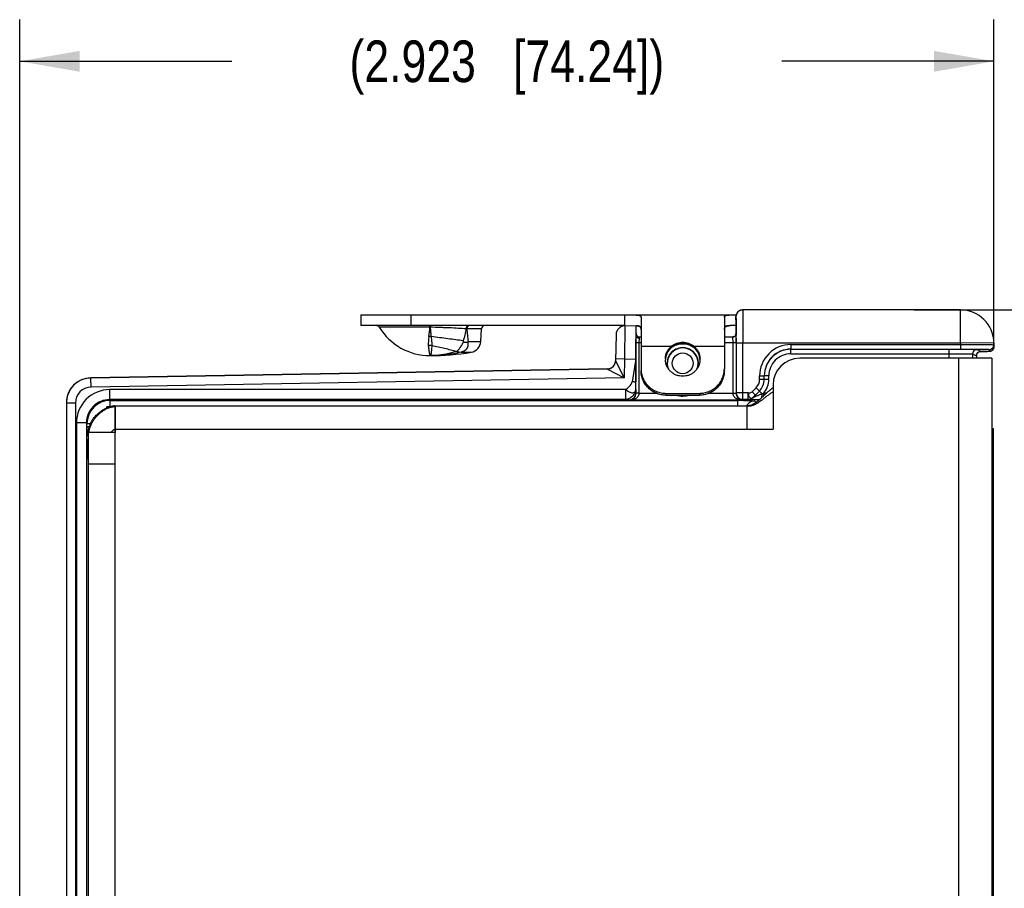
# Model space of a CAD drawing. Header units: inches. Extents: x 0 to 22, y 0 to 17.
# Tile 4 of 33: x 7.2 to 10.1, y 7.9 to 10.5. Entities that reach past the tile are written whole.
import ezdxf

# ---------------------------------------------------------------- set-up
doc = ezdxf.new("R2010")
doc.units = ezdxf.units.IN
doc.header["$LTSCALE"] = 1.21
doc.header["$MEASUREMENT"] = 0
doc.layers.get('0').update_dxf_attribs({"linetype": 'CONTINUOUS'})
for name, color, linetype in [('02___PRT_ALL_AXES', 7, 'CONTINUOUS'), ('03___PRT_ALL_CURVES', 7, 'CONTINUOUS'), ('COSMETIC', 7, 'CONTINUOUS'), ('DIMENSIONS', 7, 'CONTINUOUS'), ('FEATURES', 7, 'CONTINUOUS')]:
    doc.layers.add(name, color=color, linetype=linetype)
doc.styles.get("Standard").update_dxf_attribs({"font": 'txt', "width": 0.8})
doc.dimstyles.new('DIMSTYLE_1', dxfattribs={"dimtxt": 0.125, "dimasz": 0.18, "dimexe": 0.125, "dimexo": 0.0625, "dimgap": 0.0625, "dimtad": 0, "dimtih": 1, "dimtoh": 1, "dimdec": 3, "dimzin": 4, "dimdsep": 46, "dimtxsty": 'STANDARD', "dimblk": '_FILLED', "dimblk1": '_FILLED', "dimblk2": '_FILLED', "dimcen": 0.09, "dimadec": 0, "dimazin": 0, "dimtp": 0.001, "dimtm": 0.001, "dimtfac": 1, "dimtdec": 3, "dimtofl": 0, "dimtmove": 0, "dimatfit": 3, "dimldrblk": '_FILLED', "dimfxl": 1, "dimtolj": 1, "dimtzin": 4, "dimarcsym": 0})

# ---------------------------------------------------------------- blocks, each defined once
blk = doc.blocks.new('_FILLED')
at = {"color": 0, "linetype": 'BYBLOCK'}
blk.add_solid([(0, 0), (-1, 0.174), (-1, -0.174)], dxfattribs=at)
blk = doc.blocks.new('*D11')
at = {"layer": 'DIMENSIONS', "color": 2, "linetype": 'CONTINUOUS'}
for p, q in [((9.8753, 9.6574), (11.7383, 9.6574)), ((11.6133, 9.6574), (11.6133, 8.0479)), ((11.6133, 6.1884), (11.6133, 7.7979)), ((9.8753, 6.1884), (11.7383, 6.1884))]:
    blk.add_line(p, q, dxfattribs=at)
at = {"layer": 'DIMENSIONS', "color": 2, "linetype": 'CONTINUOUS', "xscale": 0.18, "yscale": 0.18, "zscale": 0.18}
for p, rotation in [((11.6133, 9.6574), 90), ((11.6133, 6.1884), 269.9999078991)]:
    blk.add_blockref('_FILLED', p, dxfattribs=dict(at, rotation=rotation))
at = {"layer": 'DIMENSIONS', "color": 2, "linetype": 'CONTINUOUS', "insert": (11.6133, 7.9854), "char_height": 0.125, "width": 1.525, "attachment_point": 2, "line_spacing_factor": 0.9}
blk.add_mtext('(3.469{\\Ftxt.shx;\\W1.000000;\\H0.125000; }[88.11])', dxfattribs=at)
blk = doc.blocks.new('*D14')
at = {"layer": 'DIMENSIONS', "color": 2, "linetype": 'CONTINUOUS'}
for p, q in [((7.1923, 7.5357), (7.1923, 10.529)), ((10.1152, 9.5439), (10.1152, 10.529)), ((7.1923, 10.404), (7.8287, 10.404)), ((10.1152, 10.404), (9.4787, 10.404))]:
    blk.add_line(p, q, dxfattribs=at)
at = {"layer": 'DIMENSIONS', "color": 2, "linetype": 'CONTINUOUS', "xscale": 0.18, "yscale": 0.18, "zscale": 0.18, "rotation": 180}
blk.add_blockref('_FILLED', (7.1923, 10.404), dxfattribs=at)
at = {"layer": 'DIMENSIONS', "color": 2, "linetype": 'CONTINUOUS', "xscale": 0.18, "yscale": 0.18, "zscale": 0.18}
blk.add_blockref('_FILLED', (10.1152, 10.404), dxfattribs=at)
at = {"layer": 'DIMENSIONS', "color": 2, "linetype": 'CONTINUOUS', "insert": (8.6537, 10.4665), "char_height": 0.125, "width": 1.525, "attachment_point": 2, "line_spacing_factor": 0.9}
blk.add_mtext('(2.923{\\Ftxt.shx;\\W1.000000;\\H0.125000; }[74.24])', dxfattribs=at)

msp = doc.modelspace()

# ---------------------------------------------------------------- linework, layer by layer
at = {"color": 7, "linetype": 'CONTINUOUS'}
for p, q in [((9.3412, 9.6274), (9.3412, 9.6374)), ((9.3412, 9.6374), (9.3415, 9.6275)), ((10.015, 9.6574), (9.3612, 9.6574)), ((10.015, 9.5574), (10.015, 9.6574)), ((8.423, 9.6056), (8.2711, 9.6056)), ((8.423, 9.6104), (8.423, 9.6098)), ((8.4236, 9.6056), (8.423, 9.6056)), ((8.4235, 9.6104), (8.4236, 9.6056)), ((8.5778, 9.6009), (8.5336, 9.6009)), ((9.0079, 9.6098), (9.0071, 9.5098)), ((9.0079, 9.6098), (9.0413, 9.6104)), ((9.0413, 9.5804), (9.0413, 9.6104)), ((9.3412, 9.6274), (9.3412, 9.6274)), ((9.3415, 9.6275), (9.3418, 9.5859)), ((8.9814, 9.5833), (8.98, 9.5047)), ((9.0412, 9.5594), (9.0413, 9.5803)), ((9.0512, 9.5594), (9.0513, 9.5726)), ((9.0513, 9.5726), (9.0513, 9.5764)), ((9.0513, 9.5764), (9.0563, 9.5764)), ((9.3063, 9.5764), (9.3316, 9.5764)), ((9.3312, 9.576), (9.3314, 9.5594)), ((9.3366, 9.5778), (9.3349, 9.5772)), ((9.3412, 9.5858), (9.3412, 9.5857)), ((9.3412, 9.5857), (9.3414, 9.5594)), ((9.3418, 9.5859), (9.3419, 9.5816)), ((8.5378, 9.5633), (8.5758, 9.5633)), ((9.0412, 9.4076), (9.0412, 9.5594)), ((9.0412, 9.5594), (9.0563, 9.5594)), ((9.0512, 9.4076), (9.0512, 9.5594)), ((9.3063, 9.5594), (9.3414, 9.5594)), ((9.3314, 9.5594), (9.3314, 9.4076)), ((9.3414, 9.5594), (9.3414, 9.4076)), ((9.3419, 9.5574), (9.3419, 9.4087)), ((10.015, 9.5574), (9.3419, 9.5574)), ((9.3619, 9.3887), (9.3619, 9.5574)), ((9.5059, 9.5536), (9.5059, 9.5398)), ((9.5059, 9.5536), (10.0151, 9.5536)), ((10.115, 9.5591), (10.015, 9.5574)), ((10.015, 9.5574), (10.0151, 9.5536)), ((10.0151, 9.5536), (10.0151, 9.5398)), ((10.1151, 9.5531), (10.114, 9.5476)), ((10.115, 9.5591), (10.1152, 9.547)), ((8.4235, 9.5204), (8.4233, 9.5204)), ((8.4235, 9.5204), (8.4233, 9.5204)), ((8.5036, 9.5328), (8.5163, 9.5307)), ((8.5163, 9.5307), (8.5163, 9.5306)), ((8.5163, 9.5306), (8.5466, 9.5306)), ((9.142, 9.5391), (9.142, 9.5392)), ((9.2206, 9.5391), (9.2205, 9.5392)), ((9.5059, 9.5398), (10.0151, 9.5398)), ((9.506, 9.526), (9.506, 9.5398)), ((9.506, 9.526), (9.9809, 9.526)), ((9.9809, 9.5124), (9.9809, 9.5398)), ((10.0151, 9.5398), (10.0232, 9.5398)), ((10.0152, 9.5397), (10.0268, 9.5396)), ((10.0509, 9.5253), (10.0509, 9.5124)), ((10.0509, 9.5253), (10.0626, 9.5194)), ((10.0626, 9.5194), (10.0626, 9.5124)), ((10.0626, 9.5194), (10.0626, 9.5194)), ((10.0646, 9.539), (10.0763, 9.5332)), ((10.0718, 9.5324), (10.0839, 9.5325)), ((10.0748, 9.5324), (10.072, 9.5324)), ((10.0763, 9.5332), (10.0745, 9.533)), ((10.0762, 9.5324), (10.0748, 9.5324)), ((10.0839, 9.5325), (10.0913, 9.5326)), ((10.0913, 9.5326), (10.0951, 9.5327)), ((10.1013, 9.5391), (10.1014, 9.533)), ((8.98, 9.5048), (9.0061, 9.4541)), ((9.0071, 9.5098), (8.9801, 9.5103)), ((9.0071, 9.5098), (9.0061, 9.4541)), ((9.0071, 9.5098), (9.0405, 9.5104)), ((9.0405, 9.5104), (9.0293, 9.4419)), ((9.0405, 9.5104), (9.0406, 9.4419)), ((8.9555, 9.4807), (7.406, 9.4537)), ((8.9555, 9.4802), (7.406, 9.4531)), ((7.4064, 9.4261), (7.406, 9.4531)), ((9.0061, 9.4541), (7.4064, 9.4261)), ((8.9555, 9.4802), (9.0061, 9.4541)), ((9.4121, 9.4493), (9.4121, 9.4598)), ((9.4121, 9.4598), (9.4259, 9.4598)), ((9.4259, 9.4493), (9.4259, 9.4598)), ((9.4259, 9.4598), (9.426, 9.4598)), ((9.426, 9.4492), (9.426, 9.4598)), ((9.4398, 9.4598), (9.426, 9.4598)), ((9.4398, 9.4492), (9.4398, 9.4598)), ((9.0407, 9.4185), (9.0406, 9.4419)), ((9.3896, 9.4117), (9.4015, 9.4237)), ((9.4015, 9.4237), (9.4113, 9.4139)), ((9.4121, 9.4493), (9.4259, 9.4493)), ((9.4259, 9.4493), (9.426, 9.4492)), ((9.4398, 9.4492), (9.426, 9.4492)), ((7.4625, 9.3885), (7.4625, 9.4185)), ((9.0107, 9.4185), (7.4625, 9.4185)), ((9.0107, 9.3885), (9.0107, 9.4185)), ((9.0407, 9.4185), (9.0409, 9.4081)), ((9.0412, 9.4076), (9.0409, 9.4081)), ((9.0411, 9.4061), (9.0412, 9.4076)), ((9.0512, 9.4076), (9.0412, 9.4076)), ((9.0512, 9.4071), (9.0412, 9.4074)), ((9.1035, 9.4071), (9.0512, 9.4071)), ((9.3314, 9.4071), (9.2591, 9.4071)), ((9.3314, 9.4076), (9.3414, 9.4076)), ((9.3314, 9.4071), (9.3414, 9.4073)), ((9.3419, 9.4087), (9.3414, 9.4076)), ((9.3414, 9.4076), (9.3414, 9.4061)), ((9.3419, 9.4085), (9.3419, 9.4087)), ((9.3779, 9.4087), (9.3419, 9.4087)), ((9.3779, 9.3887), (9.3779, 9.4087)), ((9.3896, 9.4117), (9.3993, 9.402)), ((9.392, 9.3945), (9.4114, 9.4139)), ((9.392, 9.3945), (9.3993, 9.402)), ((9.392, 9.3945), (9.392, 9.3945)), ((9.3993, 9.402), (9.4113, 9.4139)), ((9.4113, 9.4139), (9.4114, 9.4139)), ((9.4195, 9.4057), (9.4114, 9.4139)), ((9.4248, 9.4003), (9.4248, 9.4081)), ((9.4333, 9.4081), (9.4248, 9.4081)), ((7.3323, 9.3781), (7.3323, 6.4677)), ((7.3593, 9.3781), (7.3323, 9.3781)), ((7.3593, 9.3781), (7.3593, 6.4677)), ((7.4533, 9.3645), (7.4533, 9.3669)), ((7.4625, 9.3885), (7.4639, 9.3857)), ((9.0107, 9.3885), (7.4625, 9.3885)), ((7.4639, 9.3673), (7.4639, 9.3857)), ((7.4639, 9.3857), (9.3467, 9.3857)), ((9.0107, 9.3885), (9.0209, 9.3881)), ((9.0214, 9.3871), (9.0209, 9.3881)), ((9.3611, 9.3871), (9.0214, 9.3871)), ((9.3467, 9.3694), (9.3467, 9.3857)), ((9.3619, 9.3887), (9.3582, 9.389)), ((9.3619, 9.3887), (9.3611, 9.3871)), ((9.3779, 9.3887), (9.3619, 9.3887)), ((9.3779, 9.3886), (9.3779, 9.3887)), ((9.3967, 9.3848), (9.4016, 9.3799)), ((7.3625, 9.3185), (7.3625, 6.5273)), ((7.3925, 9.3185), (7.3625, 9.3185)), ((7.3925, 9.3185), (7.3925, 6.5273)), ((7.3925, 9.3185), (7.3939, 9.3157)), ((7.3939, 9.307), (7.3939, 9.3157)), ((7.405, 9.3157), (7.3939, 9.3157)), ((7.4015, 9.307), (7.3939, 9.307)), ((10.1133, 9.3004), (10.1083, 9.3004)), ((10.1133, 6.5444), (10.1133, 9.3004)), ((7.3944, 9.257), (7.396, 9.2538)), ((7.396, 9.2538), (7.396, 9.2491)), ((7.396, 9.2538), (7.3983, 9.2538)), ((7.396, 9.2491), (7.3983, 9.2491)), ((7.3963, 9.2091), (7.396, 9.2305)), ((7.3963, 9.2091), (7.3983, 9.2051))]:
    msp.add_line(p, q, dxfattribs=at)
at = {"color": 3, "linetype": 'CONTINUOUS'}
for p, q in [((10.1083, 9.5124), (9.5323, 9.5124)), ((10.0083, 9.5124), (10.0083, 6.3334)), ((10.1083, 9.5124), (10.1083, 6.3334)), ((9.4523, 9.4324), (9.4523, 9.2994)), ((7.4781, 9.3694), (7.4743, 9.3692)), ((7.4781, 9.3694), (9.3733, 9.3694)), ((7.4783, 6.4764), (7.4783, 9.3694)), ((9.3733, 9.3694), (9.3733, 9.2994)), ((7.3983, 6.5564), (7.3983, 9.2894)), ((7.4783, 9.2894), (7.3983, 9.2894)), ((7.4783, 9.2994), (9.4523, 9.2994)), ((7.4783, 9.1944), (7.3983, 9.1944))]:
    msp.add_line(p, q, dxfattribs=at)
at = {"color": 7, "linetype": 'CONTINUOUS'}
for points in [[(9.3427, 9.6451), (9.3422, 9.6437), (9.3418, 9.6424), (9.3415, 9.641), (9.3413, 9.6397), (9.3412, 9.6385), (9.3412, 9.6374), (9.3412, 9.6363), (9.3412, 9.5857)], [(9.3612, 9.6574), (9.3593, 9.6573), (9.3574, 9.657), (9.3556, 9.6566), (9.3539, 9.656), (9.3523, 9.6553), (9.3508, 9.6545), (9.3494, 9.6536), (9.3481, 9.6525), (9.3469, 9.6514), (9.3459, 9.6503), (9.3449, 9.649), (9.3441, 9.6478), (9.3433, 9.6464), (9.3427, 9.6451)], [(9.3412, 9.5858), (9.3409, 9.5836), (9.3394, 9.5804), (9.3365, 9.5778), (9.3331, 9.5765), (9.3316, 9.5764)], [(9.3394, 9.5804), (9.3393, 9.5803), (9.3366, 9.5778)], [(9.142, 9.5391), (9.1489, 9.5455), (9.1595, 9.5518), (9.1715, 9.5554), (9.1813, 9.5563)], [(9.1813, 9.5563), (9.1913, 9.5554), (9.2033, 9.5517), (9.2139, 9.5454), (9.2206, 9.5391)], [(10.1088, 9.5351), (10.1114, 9.5373), (10.1136, 9.5404), (10.115, 9.5442), (10.1152, 9.547)], [(10.0626, 9.5194), (10.0626, 9.5208), (10.0634, 9.5242), (10.065, 9.5272), (10.067, 9.5296), (10.0694, 9.5313), (10.0718, 9.5324)], [(10.0718, 9.5324), (10.0736, 9.5329), (10.0746, 9.533), (10.0747, 9.5331)], [(10.104, 9.5332), (10.1062, 9.5338), (10.1088, 9.5351)]]:
    msp.add_lwpolyline(points, dxfattribs=at)
at = {"color": 3, "linetype": 'CONTINUOUS'}
msp.add_lwpolyline([(7.4743, 9.3692), (7.4624, 9.367), (7.455, 9.3645)], dxfattribs=at)
at = {"color": 7, "linetype": 'CONTINUOUS'}
msp.add_circle((9.1813, 9.4974), 0.0312, dxfattribs=at)
for centre, radius, start, end in [((9.3613, 9.6374), 0.0201, 161.9995, 179.9428), ((9.3613, 9.6373), 0.0201, 143.9575, 161.891), ((9.3613, 9.6373), 0.0201, 126.0373, 143.8463), ((9.3612, 9.6373), 0.0201, 107.7556, 125.9236), ((9.3612, 9.6373), 0.0201, 90.0538, 107.6481), ((10.015, 9.5574), 0.1, 1, 90), ((8.2626, 9.6004), 0.01, 31.4985, 90), ((8.036, 9.6319), 0.3878, 352.0387, 356.1115), ((7.2341, 9.6049), 1.1889, 0.0363, 0.2388), ((8.5102, 8.849), 0.7523, 88.2178, 88.3785), ((8.5878, 9.6004), 0.01, 90, 177), ((9.0084, 9.5828), 0.027, 90.9999, 178.9983), ((8.4136, 9.5044), 0.0741, 79.9641, 84.9601), ((9.0513, 9.5864), 0.01, 180, 270), ((9.3311, 9.5861), 0.0101, 270.169, 279.981), ((9.3315, 9.5858), 0.00966, 322.8502, 325.7716), ((9.3315, 9.5857), 0.00963, 325.8098, 336.9145), ((0.667, 9.5578), 8.6749, 359.99753, 0.15769), ((8.4182, 9.4915), 0.0595, 80.0972, 90.0059), ((8.2065, 9.3), 0.4121, 39.6565, 39.9526), ((8.4756, 9.6151), 0.0809, 318.9998, 320.2339), ((9.1813, 9.4974), 0.047, 345.2935, 194.7065), ((9.1813, 9.4974), 0.0462, 338.0317, 201.9666), ((9.1789, 9.5067), 0.0492, 130.7264, 138.5618), ((9.1791, 9.5064), 0.0495, 127.54, 130.7304), ((9.1835, 9.5064), 0.0495, 47.8262, 52.3022), ((9.1838, 9.5068), 0.049, 41.4238, 47.8376), ((9.5059, 9.4598), 0.0938, 89.9948, 179.9981), ((10.1013, 9.5529), 0.0138, 270.0054, 337.3547), ((10.1013, 9.5468), 0.0139, 315.9552, 335.8572), ((10.1015, 9.5467), 0.0137, 335.9462, 342.0935), ((8.4232, 9.7724), 0.252, 270.0789, 274.2022), ((8.5126, 9.7211), 0.1886, 266.8892, 267.2613), ((9.1801, 9.5055), 0.0508, 138.5174, 175.4388), ((9.1824, 9.5055), 0.0509, 4.5711, 41.4723), ((9.5059, 9.4598), 0.08, 89.9915, 179.9991), ((9.506, 9.4598), 0.08, 89.9983, 179.9971), ((9.506, 9.4598), 0.0662, 89.9953, 179.9978), ((10.0646, 9.5253), 0.0138, 90.014, 179.993), ((10.0762, 9.5195), 0.0136, 155.131, 158.4595), ((10.0764, 9.5194), 0.0139, 137.5058, 155.0697), ((10.0763, 9.5195), 0.0137, 133.8316, 137.4644), ((10.0764, 9.5193), 0.0139, 114.4638, 133.7693), ((10.0763, 9.5196), 0.0136, 111.1816, 114.3852), ((10.1015, 9.5466), 0.0136, 291.9818, 294.1121), ((8.955, 9.5057), 0.025, 270.9999, 358.9978), ((8.955, 9.5052), 0.025, 270.9962, 330.7972), ((7.4073, 9.3787), 0.075, 91, 180), ((7.4073, 9.3781), 0.075, 91, 116.3616), ((7.4071, 9.3782), 0.0748, 140.1905, 144.1855), ((7.4074, 9.378), 0.0752, 130.2188, 140.1805), ((7.4071, 9.3783), 0.0748, 127.6549, 130.2082), ((7.4073, 9.3781), 0.048, 91.0016, 180.0006), ((7.4074, 9.3779), 0.0752, 116.3809, 127.6433), ((9.3759, 9.4493), 0.0362, 315.0025, 359.9975), ((9.3759, 9.4493), 0.05, 315.0019, 359.9981), ((9.376, 9.4492), 0.05, 314.9975, 0.0025), ((9.376, 9.4492), 0.0638, 319.8109, 359.9999), ((7.4076, 9.3781), 0.0753, 166.4206, 177.0367), ((7.4073, 9.3781), 0.075, 158.7482, 166.3944), ((7.4072, 9.3782), 0.0749, 153.1758, 158.7466), ((7.4075, 9.378), 0.0752, 144.1919, 153.1653), ((7.4625, 9.3185), 0.1, 90.0027, 180.0043), ((9.0212, 9.4076), 0.03, 359.008, 0.0009), ((9.3613, 9.4076), 0.03, 179.9996, 180.9915), ((9.3619, 9.4087), 0.02, 180.5145, 259.3305), ((9.3779, 9.4087), 0.02, 270.0043, 314.9957), ((9.3779, 9.4086), 0.02, 270.0043, 314.9957), ((8.8014, 10.8013), 1.5263, 293.8886, 294.1036), ((7.4071, 9.3781), 0.0748, 177.0387, 179.992), ((7.4625, 9.3185), 0.07, 89.9995, 180.0134), ((7.4639, 9.3157), 0.07, 90.0042, 179.9978), ((9.3468, 6.5771), 2.8085, 89.8296, 90.0011), ((9.3474, 6.7772), 2.6085, 89.63, 89.8304), ((9.3968, 9.3598), 0.0251, 144.0095, 156.8303), ((9.3967, 9.3598), 0.025, 90.0198, 143.9975), ((11.9613, 9.3052), 4.5674, 179.9778, 180.3394), ((11.3874, 9.2483), 3.9915, 179.9898, 180.2567)]:
    msp.add_arc(centre, radius, start, end, dxfattribs=at)
at = {"color": 3, "linetype": 'CONTINUOUS'}
for centre, radius, start, end in [((9.5323, 9.4324), 0.08, 90, 180), ((9.5359, 9.3012), 0.1481, 124.3708, 127.3235), ((9.1035, 9.7269), 0.458, 312.7722, 313.3909), ((7.4773, 9.3246), 0.0426, 88.6821, 90.1485), ((9.2143, 9.6076), 0.2952, 312.4873, 312.7156), ((9.0847, 9.8153), 0.5432, 307.8691, 308.1081), ((8.6461, 10.3737), 1.2532, 308.1319, 308.2857), ((7.4488, 9.2894), 0.0505, 178.3315, 179.9965), ((7.4477, 9.2879), 0.0474, 176.3876, 178.2286)]:
    msp.add_arc(centre, radius, start, end, dxfattribs=at)
at = {"color": 7, "linetype": 'CONTINUOUS'}
msp.add_ellipse((9.0414, 9.5104), major_axis=(0, 0.1), ratio=0.008726, start_param=6.383505, end_param=7.854134, dxfattribs=at)
for points, knots in [([(9.3612, 9.6574), (9.3612, 9.6574), (9.3612, 9.6571), (9.3613, 9.6569), (9.3613, 9.6562), (9.3613, 9.6554), (9.3614, 9.6543), (9.3614, 9.6524), (9.3615, 9.6495), (9.3615, 9.6453), (9.3616, 9.6403), (9.3616, 9.6345), (9.3617, 9.6279), (9.3617, 9.6206), (9.3618, 9.6098), (9.3618, 9.5952), (9.3619, 9.5767), (9.3619, 9.5639), (9.3619, 9.5574)], [0, 0, 0, 0, 0.001252, 0.004874, 0.010885, 0.019277, 0.030029, 0.043115, 0.076172, 0.118124, 0.168582, 0.227046, 0.292966, 0.365693, 0.444535, 0.617445, 0.805006, 1, 1, 1, 1]), ([(8.5314, 9.601), (8.5236, 9.6014), (8.5069, 9.6024), (8.4856, 9.6035), (8.4673, 9.6042), (8.448, 9.6049), (8.4334, 9.6054), (8.4236, 9.6056)], [0, 0, 0, 0, 0.218809, 0.463921, 0.593862, 0.727277, 1, 1, 1, 1]), ([(8.4236, 9.6056), (8.424, 9.6008), (8.4248, 9.5913), (8.4259, 9.5819), (8.4265, 9.5774)], [0, 0, 0, 0, 0.514825, 1, 1, 1, 1]), ([(8.5314, 9.601), (8.5309, 9.5979), (8.5298, 9.5918), (8.5272, 9.5796), (8.5246, 9.5705), (8.5225, 9.5647)], [0, 0, 0, 0, 0.249996, 0.499966, 1, 1, 1, 1]), ([(8.5382, 9.6104), (8.5377, 9.6104), (8.5369, 9.6103), (8.5356, 9.6097), (8.5345, 9.6088), (8.5335, 9.6077), (8.5326, 9.6062), (8.532, 9.6046), (8.5316, 9.6028), (8.5315, 9.6016), (8.5314, 9.601)], [0, 0, 0, 0, 0.100605, 0.205668, 0.317879, 0.43887, 0.568975, 0.707309, 0.852072, 1, 1, 1, 1]), ([(8.538, 9.6097), (8.5374, 9.6093), (8.5365, 9.6086), (8.5355, 9.6073), (8.5346, 9.6058), (8.534, 9.6041), (8.5337, 9.6023), (8.5336, 9.6014), (8.5336, 9.6009)], [0, 0, 0, 0, 0.220187, 0.338776, 0.462917, 0.725343, 0.86203, 1, 1, 1, 1]), ([(8.5336, 9.6009), (8.534, 9.5946), (8.5349, 9.5851), (8.5364, 9.5726), (8.5373, 9.5664), (8.5378, 9.5633)], [0, 0, 0, 0, 0.502444, 0.75207, 1, 1, 1, 1]), ([(8.5407, 9.6104), (8.5402, 9.6104), (8.5393, 9.6103), (8.5384, 9.6099), (8.538, 9.6097)], [0, 0, 0, 0, 0.491068, 1, 1, 1, 1]), ([(8.4201, 9.5782), (8.4198, 9.5757), (8.4192, 9.5709), (8.4185, 9.5649), (8.4182, 9.5604), (8.4181, 9.5572), (8.4181, 9.554), (8.4181, 9.552), (8.4182, 9.551)], [0, 0, 0, 0, 0.275452, 0.534401, 0.657421, 0.776029, 0.890204, 1, 1, 1, 1]), ([(8.5225, 9.5647), (8.5152, 9.5658), (8.5001, 9.568), (8.4766, 9.5711), (8.4519, 9.5742), (8.4351, 9.5763), (8.4265, 9.5774)], [0, 0, 0, 0, 0.227444, 0.473727, 0.733305, 1, 1, 1, 1]), ([(8.4265, 9.5774), (8.4269, 9.5748), (8.4275, 9.57), (8.4281, 9.5639), (8.4284, 9.5594), (8.4286, 9.5561), (8.4286, 9.5531), (8.4285, 9.5511), (8.4285, 9.5501)], [0, 0, 0, 0, 0.278024, 0.539869, 0.663578, 0.78183, 0.894135, 1, 1, 1, 1]), ([(9.0513, 9.5726), (9.05, 9.5726), (9.0475, 9.573), (9.0442, 9.5746), (9.0419, 9.5772), (9.0413, 9.5794), (9.0413, 9.5804)], [0, 0, 0, 0, 0.277863, 0.540785, 0.77975, 1, 1, 1, 1]), ([(9.3316, 9.5764), (9.3315, 9.5764), (9.3312, 9.5763), (9.3312, 9.5761), (9.3312, 9.576)], [0, 0, 0, 0, 0.500188, 1, 1, 1, 1]), ([(9.3329, 9.5761), (9.3341, 9.5763), (9.3366, 9.5772), (9.3385, 9.5789), (9.3392, 9.5799)], [0, 0, 0, 0, 0.502748, 1, 1, 1, 1]), ([(8.4182, 9.551), (8.4185, 9.5474), (8.419, 9.5422), (8.4198, 9.5358), (8.4204, 9.5318), (8.421, 9.5284), (8.4215, 9.5256), (8.422, 9.5236), (8.4223, 9.5224), (8.4225, 9.5219), (8.4226, 9.5216)], [0, 0, 0, 0, 0.365736, 0.520959, 0.656963, 0.773264, 0.869435, 0.945092, 0.975151, 1, 1, 1, 1]), ([(8.4285, 9.5501), (8.4283, 9.5478), (8.428, 9.5436), (8.4276, 9.5384), (8.4273, 9.5347), (8.427, 9.5322), (8.4268, 9.53), (8.4265, 9.528), (8.4262, 9.5263), (8.4259, 9.5247), (8.4256, 9.5234), (8.4252, 9.5223), (8.4249, 9.5216), (8.4246, 9.5211), (8.4243, 9.5208), (8.4239, 9.5205), (8.4236, 9.5204), (8.4234, 9.5204), (8.4233, 9.5204)], [0, 0, 0, 0, 0.221858, 0.416322, 0.502972, 0.582467, 0.654746, 0.719773, 0.777541, 0.828075, 0.871467, 0.907926, 0.937842, 0.95058, 0.962018, 0.981833, 0.990932, 1, 1, 1, 1]), ([(8.5024, 9.5328), (8.4967, 9.5343), (8.485, 9.5373), (8.4669, 9.5416), (8.4479, 9.5458), (8.435, 9.5487), (8.4285, 9.5501)], [0, 0, 0, 0, 0.231262, 0.477986, 0.735848, 1, 1, 1, 1]), ([(8.5238, 9.563), (8.5232, 9.5613), (8.5221, 9.5588), (8.5204, 9.5555), (8.519, 9.5532), (8.5176, 9.5509), (8.5162, 9.5487), (8.5148, 9.5466), (8.513, 9.544), (8.5108, 9.5409), (8.5087, 9.5381), (8.507, 9.5361), (8.5058, 9.5348), (8.5047, 9.5337), (8.504, 9.533), (8.5036, 9.5328)], [0, 0, 0, 0, 0.150888, 0.225709, 0.299703, 0.372533, 0.443758, 0.512952, 0.579818, 0.70548, 0.818641, 0.869895, 0.917311, 0.960717, 1, 1, 1, 1]), ([(8.5367, 9.562), (8.5368, 9.5611), (8.537, 9.5592), (8.5372, 9.5565), (8.5371, 9.5543), (8.537, 9.5525), (8.5368, 9.5508), (8.5365, 9.5491), (8.5361, 9.5474), (8.5358, 9.5462), (8.5353, 9.545), (8.5348, 9.5439), (8.5342, 9.5428), (8.5336, 9.5417), (8.5329, 9.5406), (8.5322, 9.5396), (8.5314, 9.5386), (8.5305, 9.5377), (8.5295, 9.5368), (8.5285, 9.536), (8.5274, 9.5352), (8.5263, 9.5345), (8.5251, 9.5338), (8.5239, 9.5332), (8.5226, 9.5327), (8.5202, 9.5317), (8.518, 9.5311), (8.5163, 9.5307)], [0, 0, 0, 0, 0.066021, 0.130759, 0.194255, 0.22561, 0.256711, 0.317967, 0.34808, 0.378013, 0.408024, 0.438336, 0.468746, 0.498855, 0.528515, 0.558186, 0.58839, 0.619034, 0.649827, 0.681049, 0.712899, 0.744913, 0.776894, 0.808944, 0.841024, 0.873052, 1, 1, 1, 1]), ([(8.5238, 9.563), (8.5239, 9.5629), (8.5242, 9.5627), (8.5245, 9.5624), (8.5249, 9.5621), (8.5255, 9.5618), (8.5262, 9.5615), (8.5273, 9.5611), (8.5287, 9.5607), (8.5304, 9.5605), (8.5318, 9.5604), (8.533, 9.5605), (8.5338, 9.5606), (8.5346, 9.5608), (8.5356, 9.5611), (8.5363, 9.5616), (8.5367, 9.562)], [0, 0, 0, 0, 0.034956, 0.069496, 0.103695, 0.137448, 0.203931, 0.269449, 0.397778, 0.522557, 0.643908, 0.703433, 0.762314, 0.820694, 0.878986, 1, 1, 1, 1]), ([(9.1813, 9.5564), (9.1784, 9.5564), (9.1725, 9.556), (9.1655, 9.5542), (9.1601, 9.5522), (9.1562, 9.5504), (9.1524, 9.5482), (9.1501, 9.5466), (9.1489, 9.5457)], [0, 0, 0, 0, 0.251724, 0.502364, 0.627125, 0.751536, 0.875753, 1, 1, 1, 1]), ([(9.2137, 9.5456), (9.2126, 9.5465), (9.2102, 9.5481), (9.2065, 9.5503), (9.2026, 9.5522), (9.1971, 9.5542), (9.19, 9.556), (9.1842, 9.5564), (9.1813, 9.5564)], [0, 0, 0, 0, 0.124254, 0.248473, 0.372881, 0.497639, 0.748273, 1, 1, 1, 1]), ([(10.0151, 9.5536), (10.0216, 9.5536), (10.0343, 9.5536), (10.0528, 9.5536), (10.0675, 9.5536), (10.0783, 9.5536), (10.0856, 9.5536), (10.0921, 9.5535), (10.098, 9.5535), (10.103, 9.5534), (10.1072, 9.5534), (10.1101, 9.5533), (10.112, 9.5533), (10.1131, 9.5532), (10.1139, 9.5532), (10.1146, 9.5532), (10.1148, 9.5531), (10.1151, 9.5531), (10.1151, 9.5531)], [0, 0, 0, 0, 0.194983, 0.382528, 0.555407, 0.634234, 0.706957, 0.772868, 0.831336, 0.881796, 0.92376, 0.956828, 0.969924, 0.980684, 0.989083, 0.995104, 0.998736, 1, 1, 1, 1]), ([(8.4226, 9.5216), (8.4227, 9.5215), (8.4227, 9.5212), (8.4229, 9.5209), (8.423, 9.5207), (8.423, 9.5206), (8.4231, 9.5205), (8.4232, 9.5204), (8.4232, 9.5204), (8.4233, 9.5204)], [0, 0, 0, 0, 0.399105, 0.559656, 0.69452, 0.804197, 0.889674, 0.953129, 1, 1, 1, 1]), ([(8.5163, 9.5306), (8.5087, 9.5289), (8.4933, 9.526), (8.4701, 9.5228), (8.4469, 9.5208), (8.4313, 9.5204), (8.4235, 9.5204)], [0, 0, 0, 0, 0.25126, 0.501248, 0.750615, 1, 1, 1, 1]), ([(8.5024, 9.5328), (8.4924, 9.5297), (8.4724, 9.5246), (8.4519, 9.5218), (8.4417, 9.5211)], [0, 0, 0, 0, 0.50412, 1, 1, 1, 1]), ([(9.1294, 9.5096), (9.1296, 9.5123), (9.1305, 9.5177), (9.1327, 9.5241), (9.135, 9.529), (9.1377, 9.5337), (9.1402, 9.537), (9.142, 9.5391)], [0, 0, 0, 0, 0.249143, 0.498669, 0.623825, 0.749213, 1, 1, 1, 1]), ([(9.2206, 9.5391), (9.2224, 9.537), (9.2248, 9.5337), (9.2276, 9.529), (9.2299, 9.5241), (9.232, 9.5177), (9.2329, 9.5123), (9.2331, 9.5096)], [0, 0, 0, 0, 0.250787, 0.376175, 0.501331, 0.750858, 1, 1, 1, 1]), ([(9.9809, 9.526), (9.9854, 9.526), (9.9942, 9.526), (10.007, 9.5259), (10.0189, 9.5259), (10.0293, 9.5258), (10.0369, 9.5257), (10.042, 9.5256), (10.045, 9.5256), (10.0473, 9.5255), (10.0491, 9.5254), (10.0502, 9.5253), (10.0507, 9.5253), (10.0509, 9.5253)], [0, 0, 0, 0, 0.192887, 0.378577, 0.550072, 0.700902, 0.825384, 0.876235, 0.918832, 0.952774, 0.977747, 0.993526, 1, 1, 1, 1]), ([(10.0232, 9.5398), (10.0284, 9.5398), (10.0386, 9.5398), (10.0532, 9.5398), (10.0666, 9.5397), (10.0767, 9.5396), (10.0838, 9.5395), (10.0882, 9.5395), (10.0921, 9.5394), (10.0953, 9.5394), (10.0975, 9.5393), (10.099, 9.5393), (10.0998, 9.5392), (10.1004, 9.5392), (10.1009, 9.5392), (10.1011, 9.5391), (10.1013, 9.5391), (10.1013, 9.5391)], [0, 0, 0, 0, 0.199842, 0.389399, 0.562219, 0.712418, 0.777405, 0.83489, 0.884387, 0.925473, 0.957801, 0.970594, 0.981102, 0.989303, 0.995184, 0.998738, 1, 1, 1, 1]), ([(10.0268, 9.5396), (10.0295, 9.5396), (10.0347, 9.5396), (10.042, 9.5395), (10.0485, 9.5395), (10.0539, 9.5394), (10.0582, 9.5393), (10.0611, 9.5392), (10.0629, 9.5392), (10.0637, 9.5391), (10.0643, 9.5391), (10.0646, 9.5391), (10.0646, 9.539)], [0, 0, 0, 0, 0.215721, 0.41031, 0.580887, 0.724936, 0.840329, 0.925368, 0.9561, 0.978822, 0.993458, 1, 1, 1, 1]), ([(10.1014, 9.533), (10.1014, 9.5329), (10.1012, 9.5329), (10.101, 9.5329), (10.1004, 9.5329), (10.0997, 9.5328), (10.0988, 9.5328), (10.0971, 9.5327), (10.0946, 9.5327), (10.091, 9.5326), (10.0867, 9.5325), (10.0816, 9.5325), (10.0781, 9.5325), (10.0762, 9.5324)], [0, 0, 0, 0, 0.004336, 0.016713, 0.037238, 0.065877, 0.102576, 0.147248, 0.26007, 0.403268, 0.575477, 0.77503, 1, 1, 1, 1]), ([(9.0107, 9.4185), (9.0144, 9.4221), (9.0205, 9.4269), (9.027, 9.4347), (9.0289, 9.4395), (9.0293, 9.4419)], [0, 0, 0, 0, 0.509508, 0.757073, 1, 1, 1, 1]), ([(9.0406, 9.4419), (9.0406, 9.4416), (9.039, 9.4412), (9.0369, 9.4412), (9.0333, 9.4413), (9.0307, 9.4417), (9.0293, 9.4419)], [0, 0, 0, 0, 0.091544, 0.306667, 0.624996, 1, 1, 1, 1]), ([(9.0107, 9.4185), (9.0119, 9.4168), (9.0145, 9.4148), (9.0182, 9.4129), (9.0216, 9.4111), (9.0257, 9.4094), (9.0305, 9.4087), (9.0348, 9.4092), (9.0382, 9.4112), (9.0403, 9.4145), (9.0407, 9.4171), (9.0407, 9.4185)], [0, 0, 0, 0, 0.163792, 0.24571, 0.323431, 0.466207, 0.59307, 0.702022, 0.798602, 0.894311, 1, 1, 1, 1]), ([(9.0407, 9.4185), (9.0407, 9.4178), (9.0406, 9.4162), (9.0399, 9.4128), (9.0382, 9.4083), (9.0349, 9.4032), (9.0309, 9.3985), (9.0261, 9.3944), (9.021, 9.3911), (9.0158, 9.3892), (9.0123, 9.3885), (9.0107, 9.3885)], [0, 0, 0, 0, 0.045204, 0.103695, 0.229185, 0.35978, 0.498724, 0.63766, 0.769326, 0.8947, 1, 1, 1, 1]), ([(9.0209, 9.3881), (9.0235, 9.3881), (9.0288, 9.3892), (9.0354, 9.3936), (9.0398, 9.4003), (9.0409, 9.4055), (9.0409, 9.4081)], [0, 0, 0, 0, 0.250084, 0.500171, 0.750077, 1, 1, 1, 1]), ([(9.0214, 9.3871), (9.0245, 9.3871), (9.0307, 9.3878), (9.0382, 9.3905), (9.0436, 9.3939), (9.0474, 9.3973), (9.0503, 9.4017), (9.0511, 9.4053), (9.0512, 9.4071)], [0, 0, 0, 0, 0.23567, 0.475478, 0.59908, 0.726739, 0.860347, 1, 1, 1, 1]), ([(9.0214, 9.3871), (9.0234, 9.3871), (9.0276, 9.3879), (9.0336, 9.3911), (9.039, 9.3971), (9.0409, 9.4029), (9.0411, 9.4061)], [0, 0, 0, 0, 0.202148, 0.42011, 0.67547, 1, 1, 1, 1]), ([(9.2011, 9.4016), (9.1949, 9.3992), (9.1814, 9.3968), (9.168, 9.3991), (9.1617, 9.4015)], [0, 0, 0, 0, 0.49988, 1, 1, 1, 1]), ([(9.3314, 9.4071), (9.3314, 9.4053), (9.3323, 9.4017), (9.3352, 9.3973), (9.3389, 9.3939), (9.3444, 9.3905), (9.3518, 9.3878), (9.358, 9.3871), (9.3611, 9.3871)], [0, 0, 0, 0, 0.139659, 0.273271, 0.400932, 0.524533, 0.764338, 1, 1, 1, 1]), ([(9.3414, 9.4061), (9.3417, 9.4029), (9.3435, 9.3971), (9.3489, 9.3911), (9.3549, 9.3879), (9.3591, 9.3871), (9.3611, 9.3871)], [0, 0, 0, 0, 0.324542, 0.579903, 0.797862, 1, 1, 1, 1]), ([(9.3779, 9.4087), (9.3789, 9.4087), (9.3829, 9.4087), (9.3875, 9.4096), (9.3896, 9.4117)], [0, 0, 0, 0, 0.260379, 1, 1, 1, 1]), ([(9.3779, 9.4087), (9.3782, 9.4073), (9.3784, 9.4046), (9.379, 9.4007), (9.3806, 9.3974), (9.3825, 9.3947), (9.3848, 9.393), (9.3873, 9.3923), (9.3899, 9.3928), (9.3914, 9.3939), (9.392, 9.3945)], [0, 0, 0, 0, 0.163627, 0.319876, 0.463936, 0.591063, 0.70004, 0.797285, 0.890551, 1, 1, 1, 1]), ([(9.4195, 9.4057), (9.4169, 9.4046), (9.4129, 9.403), (9.4077, 9.4008), (9.4038, 9.3992), (9.4007, 9.3979), (9.3983, 9.3969), (9.3965, 9.3962), (9.395, 9.3956), (9.3937, 9.3951), (9.393, 9.3948), (9.3925, 9.3946), (9.3923, 9.3946), (9.392, 9.3945), (9.392, 9.3945)], [0, 0, 0, 0, 0.289599, 0.432568, 0.573202, 0.709789, 0.775519, 0.838472, 0.896993, 0.94828, 0.969268, 0.985669, 0.996311, 1, 1, 1, 1]), ([(9.4189, 9.3946), (9.419, 9.3954), (9.4193, 9.3991), (9.4195, 9.4028), (9.4195, 9.4057)], [0, 0, 0, 0, 0.220928, 1, 1, 1, 1]), ([(9.3642, 9.3856), (9.3665, 9.3856), (9.3708, 9.3855), (9.377, 9.3855), (9.3825, 9.3854), (9.3872, 9.3853), (9.3906, 9.3852), (9.3928, 9.3851), (9.3941, 9.3851), (9.3952, 9.385), (9.3959, 9.3849), (9.3964, 9.3849), (9.3966, 9.3848), (9.3967, 9.3848)], [0, 0, 0, 0, 0.208529, 0.400418, 0.571377, 0.717588, 0.83579, 0.883553, 0.923375, 0.955058, 0.978436, 0.993398, 1, 1, 1, 1]), ([(9.4115, 9.3881), (9.4095, 9.3881), (9.4055, 9.3881), (9.3997, 9.3881), (9.3943, 9.3882), (9.3893, 9.3883), (9.3855, 9.3883), (9.3828, 9.3884), (9.3812, 9.3884), (9.3799, 9.3885), (9.3788, 9.3885), (9.3783, 9.3886), (9.3779, 9.3886), (9.3779, 9.3886)], [0, 0, 0, 0, 0.179153, 0.352208, 0.516185, 0.667022, 0.799056, 0.855712, 0.904618, 0.944586, 0.974409, 0.993034, 1, 1, 1, 1]), ([(7.3944, 9.257), (7.3943, 9.2571), (7.3944, 9.2577), (7.3942, 9.2588), (7.3942, 9.2606), (7.3942, 9.263), (7.3941, 9.266), (7.3941, 9.2711), (7.394, 9.2752), (7.394, 9.2781)], [0, 0, 0, 0, 0.021192, 0.074484, 0.159204, 0.27424, 0.417984, 0.588492, 1, 1, 1, 1])]:
    msp.add_open_spline(points, degree=3, knots=knots, dxfattribs=at)
for points in [[(9.3404, 9.582), (9.3409, 9.5831), (9.3412, 9.5844), (9.3412, 9.5857)], [(10.1152, 9.547), (10.1152, 9.5455), (10.115, 9.5439), (10.1145, 9.5425)], [(10.0626, 9.5194), (10.0626, 9.5211), (10.0629, 9.5229), (10.0635, 9.5245)], [(10.0713, 9.5323), (10.0729, 9.5329), (10.0746, 9.5332), (10.0763, 9.5332)], [(10.1066, 9.534), (10.105, 9.5333), (10.1032, 9.533), (10.1014, 9.533)], [(10.1113, 9.5372), (10.1101, 9.5359), (10.1086, 9.5349), (10.1071, 9.5342)], [(8.9768, 9.493), (8.9788, 9.4965), (8.98, 9.5007), (8.98, 9.5047)], [(7.3944, 9.257), (7.3944, 9.2615), (7.3957, 9.2662), (7.3981, 9.2701)], [(7.398, 9.2638), (7.3967, 9.2606), (7.396, 9.2572), (7.396, 9.2538)], [(7.3963, 9.2091), (7.3963, 9.2119), (7.3969, 9.2147), (7.3981, 9.2173)]]:
    msp.add_open_spline(points, degree=3, dxfattribs=at)
at = {"color": 3, "linetype": 'CONTINUOUS'}
for points, knots in [([(9.4461, 9.4189), (9.4435, 9.417), (9.4385, 9.4129), (9.4314, 9.4066), (9.4247, 9.4003), (9.4203, 9.3961), (9.4182, 9.3941)], [0, 0, 0, 0, 0.262354, 0.51669, 0.762781, 1, 1, 1, 1]), ([(9.4523, 9.4109), (9.4495, 9.4094), (9.4441, 9.4061), (9.4366, 9.4008), (9.4294, 9.3954), (9.4248, 9.3917), (9.4226, 9.39)], [0, 0, 0, 0, 0.262554, 0.516589, 0.762485, 1, 1, 1, 1]), ([(7.3983, 9.2909), (7.3984, 9.2946), (7.3995, 9.3022), (7.4032, 9.3134), (7.4087, 9.3242), (7.4158, 9.3344), (7.4242, 9.3439), (7.4337, 9.3522), (7.444, 9.3593), (7.4513, 9.363), (7.455, 9.3645)], [0, 0, 0, 0, 0.115278, 0.235208, 0.359748, 0.487828, 0.617787, 0.747701, 0.875653, 1, 1, 1, 1]), ([(7.4498, 9.3596), (7.4511, 9.3603), (7.456, 9.3627), (7.4612, 9.3647), (7.4652, 9.3657)], [0, 0, 0, 0, 0.257068, 1, 1, 1, 1]), ([(7.4652, 9.3657), (7.4662, 9.3659), (7.4701, 9.3668), (7.4742, 9.3673), (7.4772, 9.3673)], [0, 0, 0, 0, 0.255265, 1, 1, 1, 1]), ([(9.4137, 9.3899), (9.4121, 9.3885), (9.409, 9.3857), (9.4043, 9.3818), (9.3995, 9.3783), (9.3947, 9.3752), (9.3897, 9.3727), (9.3844, 9.3708), (9.3789, 9.3697), (9.3752, 9.3694), (9.3733, 9.3694)], [0, 0, 0, 0, 0.13681, 0.26877, 0.396043, 0.519152, 0.639123, 0.757597, 0.8769, 1, 1, 1, 1]), ([(9.4181, 9.3865), (9.4164, 9.3851), (9.4128, 9.3824), (9.4075, 9.3786), (9.4022, 9.3753), (9.3968, 9.3724), (9.3913, 9.3702), (9.3855, 9.3687), (9.3794, 9.3681), (9.3753, 9.3683), (9.3733, 9.3685)], [0, 0, 0, 0, 0.13582, 0.266818, 0.393142, 0.51538, 0.634743, 0.753246, 0.873774, 1, 1, 1, 1]), ([(7.4004, 9.2909), (7.4006, 9.2942), (7.4017, 9.3009), (7.4051, 9.3108), (7.4099, 9.3205), (7.416, 9.3299), (7.4233, 9.3388), (7.4314, 9.3468), (7.4402, 9.3539), (7.4466, 9.3578), (7.4498, 9.3596)], [0, 0, 0, 0, 0.112412, 0.230952, 0.355052, 0.483338, 0.613984, 0.744963, 0.874246, 1, 1, 1, 1]), ([(7.4678, 9.2894), (7.468, 9.2901), (7.4686, 9.2915), (7.4693, 9.2927), (7.4698, 9.2934)], [0, 0, 0, 0, 0.475778, 1, 1, 1, 1]), ([(7.4698, 9.2934), (7.4703, 9.2942), (7.4715, 9.2957), (7.4732, 9.2973), (7.4747, 9.2983), (7.4759, 9.2989), (7.4771, 9.2993), (7.4779, 9.2994), (7.4783, 9.2994)], [0, 0, 0, 0, 0.266482, 0.528593, 0.653861, 0.773868, 0.888745, 1, 1, 1, 1])]:
    msp.add_open_spline(points, degree=3, knots=knots, dxfattribs=at)
at = {"layer": '02___PRT_ALL_AXES', "color": 7, "linetype": 'CONTINUOUS'}
for p, q in [((8.5758, 9.5633), (8.5778, 9.6009)), ((9.0563, 9.549), (9.148, 9.549)), ((9.2145, 9.549), (9.3063, 9.549)), ((7.4533, 9.3669), (7.462, 9.3669))]:
    msp.add_line(p, q, dxfattribs=at)
for centre, radius, start, end in [((8.4233, 9.6989), 0.1785, 211.4985, 270), ((8.5409, 9.5651), 0.035, 279.4651, 357), ((8.4233, 10.2704), 0.75, 270, 279.4651), ((9.1798, 9.5096), 0.0505, 179.9972, 183.0197), ((9.1828, 9.5096), 0.0505, 356.9807, 0.0028)]:
    msp.add_arc(centre, radius, start, end, dxfattribs=at)
for points, knots in [([(9.1293, 9.5096), (9.1293, 9.5115), (9.1295, 9.5152), (9.1304, 9.5208), (9.132, 9.5262), (9.1341, 9.5314), (9.1368, 9.5364), (9.1411, 9.5426), (9.1451, 9.5466), (9.148, 9.549)], [0, 0, 0, 0, 0.12463, 0.249309, 0.374077, 0.498952, 0.623994, 0.749289, 1, 1, 1, 1]), ([(9.148, 9.549), (9.1504, 9.5509), (9.1553, 9.5543), (9.1635, 9.558), (9.1723, 9.5602), (9.1783, 9.5607), (9.1813, 9.5607)], [0, 0, 0, 0, 0.249268, 0.498918, 0.749225, 1, 1, 1, 1]), ([(9.1813, 9.5607), (9.1843, 9.5607), (9.1903, 9.5602), (9.199, 9.558), (9.2072, 9.5543), (9.2122, 9.5509), (9.2145, 9.549)], [0, 0, 0, 0, 0.250767, 0.501075, 0.750728, 1, 1, 1, 1]), ([(9.2145, 9.549), (9.2174, 9.5466), (9.2214, 9.5426), (9.2257, 9.5364), (9.2284, 9.5314), (9.2306, 9.5262), (9.2321, 9.5208), (9.2331, 9.5152), (9.2333, 9.5115), (9.2333, 9.5096)], [0, 0, 0, 0, 0.250711, 0.376006, 0.501048, 0.625923, 0.750691, 0.87537, 1, 1, 1, 1]), ([(9.1813, 9.4584), (9.178, 9.4584), (9.173, 9.4589), (9.1666, 9.4604), (9.162, 9.462), (9.1575, 9.464), (9.1532, 9.4664), (9.1492, 9.4693), (9.1454, 9.4724), (9.142, 9.4759), (9.1389, 9.4798), (9.1363, 9.4838), (9.134, 9.4882), (9.1321, 9.4927), (9.1307, 9.4973), (9.1298, 9.5021), (9.1294, 9.5053), (9.1293, 9.507)], [0, 0, 0, 0, 0.125751, 0.18871, 0.251582, 0.314376, 0.377102, 0.439756, 0.502321, 0.564794, 0.627177, 0.689472, 0.75169, 0.813838, 0.87593, 0.937979, 1, 1, 1, 1]), ([(9.2332, 9.507), (9.2331, 9.5053), (9.2328, 9.5021), (9.2318, 9.4973), (9.2304, 9.4927), (9.2286, 9.4882), (9.2263, 9.4838), (9.2236, 9.4798), (9.2205, 9.4759), (9.2171, 9.4724), (9.2134, 9.4693), (9.2094, 9.4664), (9.2051, 9.464), (9.2006, 9.462), (9.1959, 9.4604), (9.1895, 9.4589), (9.1846, 9.4584), (9.1813, 9.4584)], [0, 0, 0, 0, 0.062021, 0.12407, 0.186162, 0.24831, 0.310528, 0.372823, 0.435206, 0.497679, 0.560244, 0.622898, 0.685624, 0.748418, 0.81129, 0.874249, 1, 1, 1, 1])]:
    msp.add_open_spline(points, degree=3, knots=knots, dxfattribs=at)
at = {"layer": '03___PRT_ALL_CURVES', "color": 40, "linetype": 'CONTINUOUS'}
for p, q in [((9.4523, 9.4234), (9.4523, 9.2994)), ((7.4783, 9.3694), (7.4783, 9.2894)), ((9.3733, 9.3694), (9.3733, 9.2994)), ((7.4783, 9.2894), (7.3983, 9.2894))]:
    msp.add_line(p, q, dxfattribs=at)
at = {"layer": 'COSMETIC', "color": 4, "linetype": 'CONTINUOUS'}
for p, q in [((7.4533, 9.3669), (7.4533, 9.3645)), ((7.462, 9.3669), (7.4533, 9.3669))]:
    msp.add_line(p, q, dxfattribs=at)
at = {"layer": 'FEATURES', "color": 7, "linetype": 'CONTINUOUS'}
for p, q in [((8.2153, 9.6424), (8.2153, 9.6104)), ((8.2153, 9.6424), (9.3418, 9.6424)), ((8.3653, 9.6424), (8.3653, 9.6104)), ((9.0063, 9.6424), (9.0063, 9.6104)), ((9.0563, 9.6356), (9.0563, 9.4811)), ((9.3063, 9.6356), (9.3063, 9.4811)), ((9.0079, 9.6104), (8.2153, 9.6104)), ((9.3412, 9.6104), (9.3245, 9.6104)), ((9.1313, 9.4017), (9.1313, 9.4072)), ((9.1313, 9.4072), (9.2313, 9.4072)), ((9.1313, 9.4017), (9.2313, 9.4017)), ((9.2313, 9.4072), (9.2313, 9.4017))]:
    msp.add_line(p, q, dxfattribs=at)
for points, knots in [([(9.0381, 9.6424), (9.0394, 9.6424), (9.042, 9.6424), (9.0452, 9.6422), (9.0475, 9.6419), (9.049, 9.6417), (9.0504, 9.6414), (9.0516, 9.6411), (9.0527, 9.6406), (9.0537, 9.6401), (9.0545, 9.6396), (9.0551, 9.6389), (9.0557, 9.6382), (9.056, 9.6374), (9.0562, 9.6365), (9.0563, 9.6359), (9.0563, 9.6356)], [0, 0, 0, 0, 0.192635, 0.364348, 0.441845, 0.51361, 0.57963, 0.640027, 0.695069, 0.745237, 0.791245, 0.834086, 0.875, 0.915392, 0.956659, 1, 1, 1, 1]), ([(9.3063, 9.6356), (9.3063, 9.6359), (9.3063, 9.6365), (9.3065, 9.6374), (9.3069, 9.6382), (9.3074, 9.6389), (9.3081, 9.6396), (9.3089, 9.6401), (9.3098, 9.6406), (9.3109, 9.6411), (9.3122, 9.6414), (9.3136, 9.6417), (9.3151, 9.6419), (9.3174, 9.6422), (9.3205, 9.6424), (9.3231, 9.6424), (9.3245, 9.6424)], [0, 0, 0, 0, 0.043341, 0.084608, 0.125, 0.165914, 0.208755, 0.254763, 0.304931, 0.359973, 0.42037, 0.48639, 0.558155, 0.635652, 0.807365, 1, 1, 1, 1]), ([(9.0563, 9.6006), (9.0563, 9.6014), (9.0562, 9.6025), (9.0558, 9.604), (9.0554, 9.6049), (9.0549, 9.6058), (9.0543, 9.6066), (9.0535, 9.6073), (9.0523, 9.6082), (9.0508, 9.6089), (9.0492, 9.6094), (9.0473, 9.6098), (9.0447, 9.6102), (9.0425, 9.6103), (9.0413, 9.6103)], [0, 0, 0, 0, 0.114564, 0.16764, 0.218769, 0.268875, 0.319017, 0.370294, 0.423749, 0.540452, 0.605095, 0.674395, 0.827506, 1, 1, 1, 1]), ([(9.0423, 9.6103), (9.0431, 9.6102), (9.0447, 9.6101), (9.0469, 9.6098), (9.0489, 9.6093), (9.0507, 9.6086), (9.0522, 9.6078), (9.0535, 9.6068), (9.0545, 9.6055), (9.055, 9.6046), (9.0553, 9.6041)], [0, 0, 0, 0, 0.160293, 0.307966, 0.443236, 0.567021, 0.681234, 0.788847, 0.893717, 1, 1, 1, 1]), ([(9.0553, 9.6041), (9.0556, 9.6033), (9.056, 9.6019), (9.0562, 9.6), (9.0563, 9.5989), (9.0563, 9.5984)], [0, 0, 0, 0, 0.470026, 0.726738, 1, 1, 1, 1]), ([(9.3245, 9.6104), (9.3231, 9.6104), (9.321, 9.6104), (9.3184, 9.6102), (9.3166, 9.61), (9.3149, 9.6097), (9.3134, 9.6094), (9.312, 9.609), (9.3108, 9.6084), (9.3097, 9.6078), (9.3087, 9.6071), (9.308, 9.6063), (9.3073, 9.6053), (9.3068, 9.6043), (9.3065, 9.6031), (9.3063, 9.6019), (9.3063, 9.6011), (9.3063, 9.6006)], [0, 0, 0, 0, 0.17823, 0.260107, 0.336901, 0.408544, 0.475078, 0.536692, 0.593786, 0.646983, 0.697168, 0.745448, 0.793076, 0.84132, 0.891324, 0.944008, 1, 1, 1, 1]), ([(9.3063, 9.5984), (9.3063, 9.5989), (9.3063, 9.6), (9.3065, 9.6019), (9.3069, 9.6033), (9.3073, 9.6041)], [0, 0, 0, 0, 0.273265, 0.529978, 1, 1, 1, 1]), ([(9.3073, 9.6041), (9.3075, 9.6047), (9.308, 9.6055), (9.3088, 9.6065), (9.3098, 9.6074), (9.3113, 9.6084), (9.3133, 9.6092), (9.3157, 9.6098), (9.3184, 9.6102), (9.3213, 9.6104), (9.3234, 9.6104), (9.3245, 9.6104)], [0, 0, 0, 0, 0.099218, 0.148314, 0.197948, 0.301395, 0.41438, 0.539906, 0.679352, 0.832936, 1, 1, 1, 1]), ([(9.0563, 9.4811), (9.0563, 9.4787), (9.0565, 9.4738), (9.0576, 9.4666), (9.0594, 9.4596), (9.0619, 9.4528), (9.065, 9.4462), (9.0688, 9.44), (9.0732, 9.4341), (9.0782, 9.4288), (9.0836, 9.4239), (9.0895, 9.4196), (9.0959, 9.4158), (9.1025, 9.4127), (9.1095, 9.4103), (9.1166, 9.4085), (9.1239, 9.4074), (9.1288, 9.4072), (9.1313, 9.4072)], [0, 0, 0, 0, 0.062015, 0.124068, 0.186142, 0.248272, 0.310469, 0.372744, 0.435106, 0.49756, 0.560107, 0.622747, 0.685473, 0.748277, 0.811147, 0.874064, 0.937033, 1, 1, 1, 1]), ([(9.1313, 9.4017), (9.1288, 9.4017), (9.1239, 9.4019), (9.1166, 9.403), (9.1095, 9.4047), (9.1025, 9.4072), (9.0959, 9.4103), (9.0895, 9.414), (9.0836, 9.4183), (9.0782, 9.4232), (9.0732, 9.4286), (9.0688, 9.4344), (9.065, 9.4406), (9.0619, 9.4472), (9.0594, 9.454), (9.0576, 9.4611), (9.0565, 9.4683), (9.0563, 9.4731), (9.0563, 9.4755)], [0, 0, 0, 0, 0.062967, 0.125936, 0.188853, 0.251723, 0.314527, 0.377253, 0.439893, 0.50244, 0.564894, 0.627256, 0.689531, 0.751728, 0.813858, 0.875932, 0.937985, 1, 1, 1, 1]), ([(9.2313, 9.4072), (9.2337, 9.4072), (9.2386, 9.4074), (9.2459, 9.4085), (9.2531, 9.4103), (9.26, 9.4127), (9.2667, 9.4158), (9.273, 9.4196), (9.2789, 9.4239), (9.2844, 9.4288), (9.2893, 9.4341), (9.2937, 9.44), (9.2975, 9.4462), (9.3007, 9.4528), (9.3032, 9.4596), (9.3049, 9.4666), (9.306, 9.4738), (9.3063, 9.4787), (9.3063, 9.4811)], [0, 0, 0, 0, 0.062967, 0.125936, 0.188853, 0.251723, 0.314527, 0.377253, 0.439893, 0.50244, 0.564894, 0.627256, 0.689531, 0.751728, 0.813858, 0.875932, 0.937985, 1, 1, 1, 1]), ([(9.3063, 9.4755), (9.3063, 9.4731), (9.306, 9.4683), (9.3049, 9.4611), (9.3032, 9.454), (9.3007, 9.4472), (9.2975, 9.4406), (9.2937, 9.4344), (9.2893, 9.4286), (9.2844, 9.4232), (9.2789, 9.4183), (9.273, 9.414), (9.2667, 9.4103), (9.26, 9.4072), (9.2531, 9.4047), (9.2459, 9.403), (9.2386, 9.4019), (9.2337, 9.4017), (9.2313, 9.4017)], [0, 0, 0, 0, 0.062015, 0.124068, 0.186142, 0.248272, 0.310469, 0.372744, 0.435106, 0.49756, 0.560107, 0.622747, 0.685473, 0.748277, 0.811147, 0.874064, 0.937033, 1, 1, 1, 1])]:
    msp.add_open_spline(points, degree=3, knots=knots, dxfattribs=at)

# ---------------------------------------------------------------- dimensions: what is measured, and where the dimension line sits
at = {"layer": 'DIMENSIONS', "color": 2, "linetype": 'CONTINUOUS'}
dim = msp.add_linear_dim(base=(10.1152, 10.404), p1=(7.1923, 7.4732), p2=(10.1152, 9.4814), text='(<>)', dimstyle='DIMSTYLE_1', dxfattribs=at)
dim.commit()
dim.dimension.update_dxf_attribs({"geometry": '*D14', "text_midpoint": (8.6537, 10.404), "dimtype": 160})
dim = msp.add_linear_dim(base=(11.6133, 6.1884), p1=(9.8128, 9.6574), p2=(9.8128, 6.1884), angle=270, text='(<>)', dimstyle='DIMSTYLE_1', dxfattribs=at)
dim.commit()
dim.dimension.update_dxf_attribs({"geometry": '*D11', "text_midpoint": (11.6133, 7.9229), "dimtype": 160})

doc.saveas('drawing.dxf')
